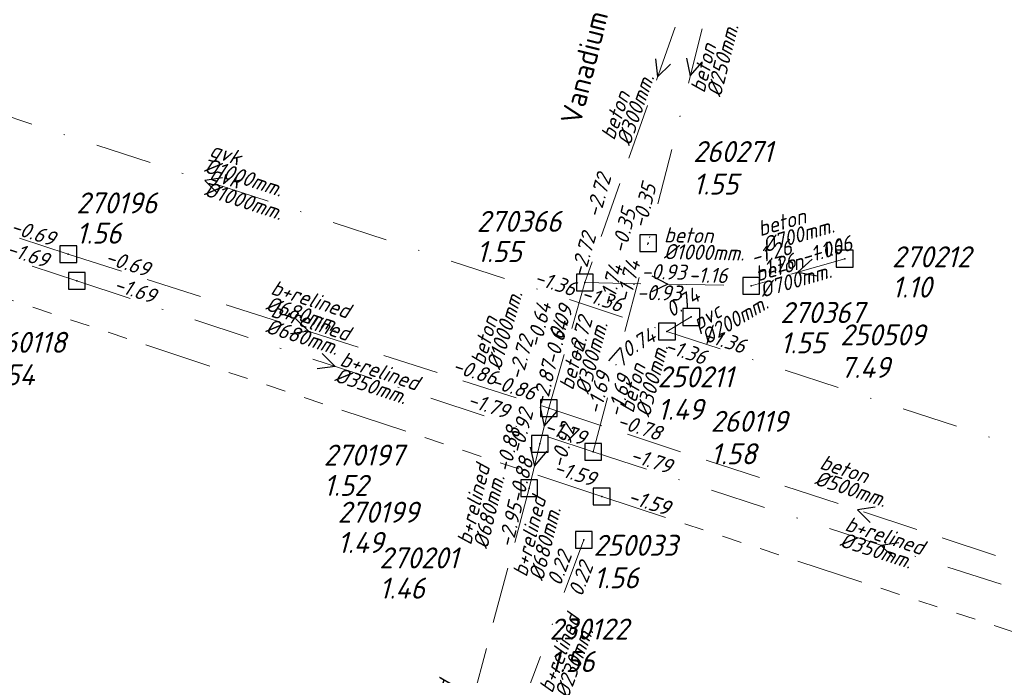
# Model space of a CAD drawing. Header units: metres. Extents: x 152202 to 157341, y 461610 to 468701.
# Tile 58 of 238: x 153283 to 153371, y 464404 to 464463. Entities that reach past the tile are written whole.
import ezdxf
from ezdxf.enums import TextEntityAlignment as Align

# ---------------------------------------------------------------- set-up
doc = ezdxf.new("R2010")
doc.units = ezdxf.units.M
doc.header["$PDMODE"] = 64
doc.header["$PDSIZE"] = 1.5
for name, pattern in [('RI-GWA', [18.45, 6, -1.8, 1.75, -1.8, 1.75, -1.8, 1.75, -1.8]), ('RI-HWA', [7.4, 5, -2.4]), ('RI-VWA', [11, 5, -3, 0, -3])]:
    doc.linetypes.add(name, pattern=pattern)
doc.layers.get('0').update_dxf_attribs({"linetype": 'CONTINUOUS'})
for name, color, linetype, lineweight in [('B-OI-RI-GWA-PUTDEKSELHOOGTE-T25', 10, 'CONTINUOUS', 25), ('B-OI-RI-GWA_BOB-T18', 10, 'CONTINUOUS', 18), ('B-OI-RI-GWA_PUTNUMMER-T18', 10, 'CONTINUOUS', 18), ('B-OI-RI-GWA_RIOOLPUT-S', 10, 'CONTINUOUS', 25), ('B-OI-RI-GWA_TRANSPORTLEIDING-G', 10, 'RI-GWA', 18), ('B-OI-RI-GWA_TRANSPORTLEIDING_BETON_2000-G', 10, 'RI-GWA', 18), ('B-OI-RI-HWA-BOB-T18', 150, 'CONTINUOUS', 18), ('B-OI-RI-HWA-MATERIAAL-T18', 150, 'CONTINUOUS', 18), ('B-OI-RI-HWA-PUTDEKSELHOOGTE-T25', 150, 'CONTINUOUS', 25), ('B-OI-RI-HWA-PUTNUMMER-T25', 150, 'CONTINUOUS', 25), ('B-OI-RI-HWA_DIAMETER-T18', 150, 'CONTINUOUS', 18), ('B-OI-RI-HWA_RIOOLPUT-S', 150, 'CONTINUOUS', 25), ('B-OI-RI-HWA_TRANSPORTLEIDING-G', 150, 'RI-HWA', 18), ('B-OI-RI-HWA_TRANSPORTLEIDING_BETON_1000-G', 150, 'RI-HWA', 18), ('B-OI-RI-HWA_TRANSPORTLEIDING_BETON_300-G', 150, 'RI-HWA', 18), ('B-OI-RI-HWA_TRANSPORTLEIDING_BETON_500-G', 150, 'RI-HWA', 18), ('B-OI-RI-HWA_TRANSPORTLEIDING_BETON_700-G', 150, 'RI-HWA', 18), ('B-OI-RI-STROOMRICHTING-S', 252, 'CONTINUOUS', 25), ('B-OI-RI-VWA-BOB-T18', 34, 'CONTINUOUS', 18), ('B-OI-RI-VWA-DIAMETER-T18', 34, 'CONTINUOUS', 18), ('B-OI-RI-VWA-MATERIAAL-T18', 34, 'CONTINUOUS', 18), ('B-OI-RI-VWA_PUTDEKSELHOOGTE-T25', 34, 'CONTINUOUS', 25), ('B-OI-RI-VWA_PUTNUMMER-T25', 34, 'CONTINUOUS', 25), ('B-OI-RI-VWA_RIOOLPUT-S', 34, 'CONTINUOUS', 25), ('B-OI-RI-VWA_TRANSPORTLEIDING-G', 34, 'RI-VWA', 18), ('B-OI-RI-VWA_TRANSPORTLEIDING_BETON_250-G', 34, 'RI-VWA', 18), ('B-OI-RI-VWA_TRANSPORTLEIDING_BETON_300-G', 34, 'RI-VWA', 18), ('B-OI-RI-VWA_TRANSPORTLEIDING_BETON_400-G', 34, 'RI-VWA', 18), ('B-OI-RI-VWA_TRANSPORTLEIDING_GVK_1000-G', 34, 'RI-VWA', 18), ('B-OI-RI-VWA_TRANSPORTLEIDING_PVC_200-G', 34, 'RI-VWA', 18), ('B-RO-OG-TOPOGRAFIE-T18', 2, 'CONTINUOUS', 18)]:
    doc.layers.add(name, color=color, linetype=linetype, lineweight=lineweight)
for name, color, linetype in [('gemengd', 10, 'CONTINUOUS'), ('gs dwa', 34, 'CONTINUOUS'), ('gs rwa', 150, 'CONTINUOUS')]:
    doc.layers.add(name, color=color, linetype=linetype)
doc.styles.add('NLCS-ISO-M200-T18', font='NLCS-ISO.ttf', dxfattribs={"height": 360})
doc.styles.add('NLCS-ISO-M750-T18_CURSIEF', font='NLCS-ISO.ttf', dxfattribs={"oblique": 15, "height": 1.35})
doc.styles.add('NLCS-ISO-M750-T25_CURSIEF', font='NLCS-ISO.ttf', dxfattribs={"oblique": 15, "height": 1.875})

# ---------------------------------------------------------------- blocks, each defined once
blk = doc.blocks.new('ACMAP_ANN_TEMPLATE_hwa-diam')
at = {"style": 'NLCS-ISO-M750-T18_CURSIEF', "oblique": 15}
blk.add_attdef('hwa-diam', (-3.7, -1.3), '', height=1.35, dxfattribs=at)
blk = doc.blocks.new('ACMAP_ANN_TEMPLATE_hwa-materiaal')
at = {"style": 'NLCS-ISO-M750-T18_CURSIEF', "oblique": 15}
blk.add_attdef('hwa-mat', (-3.7, 0.2), '', height=1.35, dxfattribs=at)
blk = doc.blocks.new('ACMAP_ANN_TEMPLATE_hwa-nap-l')
at = {"style": 'NLCS-ISO-M750-T18_CURSIEF', "oblique": 15}
blk.add_attdef('hwa-nap-l', (3.3, 0.2), '', height=1.35, dxfattribs=at)
blk = doc.blocks.new('ACMAP_ANN_TEMPLATE_hwa-nap-r')
at = {"style": 'NLCS-ISO-M750-T18_CURSIEF', "oblique": 15}
blk.add_attdef('hwa-nap-r', (-5.6, 0.2), '', height=1.35, dxfattribs=at)
blk = doc.blocks.new('ACMAP_ANN_TEMPLATE_vwa-diam')
at = {"style": 'NLCS-ISO-M750-T18_CURSIEF', "oblique": 15}
blk.add_attdef('vwa-diam', (0.3, -1.3), '', height=1.35, dxfattribs=at)
blk = doc.blocks.new('ACMAP_ANN_TEMPLATE_vwa-materiaal')
at = {"style": 'NLCS-ISO-M750-T18_CURSIEF', "oblique": 15}
blk.add_attdef('vwa-mat', (0.3, 0.2), '', height=1.35, dxfattribs=at)
blk = doc.blocks.new('ACMAP_ANN_TEMPLATE_vwa-nap-l')
at = {"style": 'NLCS-ISO-M750-T18_CURSIEF', "oblique": 15}
blk.add_attdef('vwa-nap-l', (3.3, 0.2), '', height=1.35, dxfattribs=at)
blk = doc.blocks.new('ACMAP_ANN_TEMPLATE_vwa-nap-r')
at = {"style": 'NLCS-ISO-M750-T18_CURSIEF', "oblique": 15}
blk.add_attdef('vwa-nap-r', (-5.6, 0.2), '', height=1.35, dxfattribs=at)
blk = doc.blocks.new('ACMAP_ANN_TEMPLATE_gwa-nap-l')
at = {"style": 'NLCS-ISO-M750-T18_CURSIEF', "oblique": 15}
blk.add_attdef('gwa-nap-l', (2.3, 0.2), '', height=1.35, dxfattribs=at)
blk = doc.blocks.new('ACMAP_ANN_TEMPLATE_hwa-puth')
at = {"color": 0, "linetype": 'ByBlock', "style": 'NLCS-ISO-M750-T25_CURSIEF', "oblique": 15}
blk.add_attdef('hwa-puth', (-9, -6.8), '', height=1.875, dxfattribs=at)
blk = doc.blocks.new('ACMAP_ANN_TEMPLATE_hwa-putnr')
at = {"color": 0, "linetype": 'ByBlock', "style": 'NLCS-ISO-M750-T25_CURSIEF', "oblique": 15}
blk.add_attdef('hwa-putnr', (-9, -4.1), '', height=1.875, dxfattribs=at)
blk = doc.blocks.new('ACMAP_ANN_TEMPLATE_gwa-puth')
at = {"style": 'NLCS-ISO-M750-T25_CURSIEF', "oblique": 15}
blk.add_attdef('gwa-puth', (3, -5), '', height=1.875, dxfattribs=at)
blk = doc.blocks.new('ACMAP_ANN_TEMPLATE_gwa-putnr')
at = {"style": 'NLCS-ISO-M750-T25_CURSIEF', "oblique": 15}
blk.add_attdef('gwa-putnr', (3, -2.1), '', height=1.875, dxfattribs=at)
blk = doc.blocks.new('ACMAP_ANN_TEMPLATE_vwa-puth')
at = {"style": 'NLCS-ISO-M750-T25_CURSIEF', "oblique": 15}
blk.add_attdef('vwa-puth', (-3, 5), '', height=1.875, dxfattribs=at)
blk = doc.blocks.new('ACMAP_ANN_TEMPLATE_vwa-putnr')
at = {"style": 'NLCS-ISO-M750-T25_CURSIEF', "oblique": 15}
blk.add_attdef('vaw-putnr', (-3, 7.9), '', height=1.875, dxfattribs=at)

msp = doc.modelspace()

# ---------------------------------------------------------------- linework, layer by layer
at = {"layer": 'B-OI-RI-GWA_RIOOLPUT-S', "transparency": 33554623}
msp.add_point((153335.3, 464420.27), dxfattribs=at)
at = {"layer": 'B-OI-RI-GWA_TRANSPORTLEIDING-G'}
for q in [(153102.7, 464497.64), (153438.47, 464386.37)]:
    msp.add_line((153335.3, 464420.27), q, dxfattribs=at)
at = {"layer": 'B-OI-RI-GWA_TRANSPORTLEIDING-G', "flags": 128}
for points in [[(153335.3, 464420.27), (153102.7, 464497.64)], [(153335.3, 464420.27), (153438.47, 464386.37)]]:
    msp.add_lwpolyline(points, dxfattribs=at)
at = {"layer": 'B-OI-RI-GWA_TRANSPORTLEIDING_BETON_2000-G'}
for points in [[(153335.3, 464420.27), (153102.7, 464497.64)], [(153335.3, 464420.27), (153438.47, 464386.37)]]:
    msp.add_lwpolyline(points, dxfattribs=at)
at = {"layer": 'B-OI-RI-HWA_RIOOLPUT-S'}
for p in [(153287.66, 464441.91), (153357, 464441.5), (153333.8, 464439.37), (153348.64, 464439.08), (153330.57, 464428.15), (153329.78, 464424.97), (153328.82, 464421.01)]:
    msp.add_point(p, dxfattribs=at)
at = {"layer": 'B-OI-RI-HWA_TRANSPORTLEIDING-G'}
for p, q in [((153346.78, 464476.11), (153333.8, 464439.37)), ((153241.1, 464457.11), (153287.66, 464441.91)), ((153287.66, 464441.91), (153330.57, 464428.15)), ((153357, 464441.5), (153348.64, 464439.08)), ((153330.57, 464428.15), (153333.8, 464439.37)), ((153333.8, 464439.37), (153348.64, 464439.08)), ((153330.57, 464428.15), (153329.78, 464424.97)), ((153330.57, 464428.15), (153385.71, 464410)), ((153329.78, 464424.97), (153328.82, 464421.01)), ((153328.82, 464421.01), (153317.26, 464377.74))]:
    msp.add_line(p, q, dxfattribs=at)
at = {"layer": 'B-OI-RI-HWA_TRANSPORTLEIDING-G', "flags": 128}
for points in [[(153346.78, 464476.11), (153333.8, 464439.37)], [(153241.1, 464457.11), (153287.66, 464441.91)], [(153287.66, 464441.91), (153330.57, 464428.15)], [(153357, 464441.5), (153348.64, 464439.08)], [(153330.57, 464428.15), (153333.8, 464439.37)], [(153333.8, 464439.37), (153348.64, 464439.08)], [(153330.57, 464428.15), (153329.78, 464424.97)], [(153330.57, 464428.15), (153385.71, 464410)], [(153329.78, 464424.97), (153328.82, 464421.01)], [(153328.82, 464421.01), (153317.26, 464377.74)]]:
    msp.add_lwpolyline(points, dxfattribs=at)
at = {"layer": 'B-OI-RI-HWA_TRANSPORTLEIDING_BETON_1000-G'}
msp.add_lwpolyline([(153330.57, 464428.15), (153333.8, 464439.37)], dxfattribs=at)
at = {"layer": 'B-OI-RI-HWA_TRANSPORTLEIDING_BETON_300-G'}
msp.add_lwpolyline([(153346.78, 464476.11), (153333.8, 464439.37)], dxfattribs=at)
at = {"layer": 'B-OI-RI-HWA_TRANSPORTLEIDING_BETON_500-G'}
msp.add_lwpolyline([(153330.57, 464428.15), (153385.71, 464410)], dxfattribs=at)
at = {"layer": 'B-OI-RI-HWA_TRANSPORTLEIDING_BETON_700-G'}
for points in [[(153241.1, 464457.11), (153287.66, 464441.91)], [(153287.66, 464441.91), (153330.57, 464428.15)], [(153357, 464441.5), (153348.64, 464439.08)], [(153333.8, 464439.37), (153348.64, 464439.08)], [(153330.57, 464428.15), (153329.78, 464424.97)], [(153329.78, 464424.97), (153328.82, 464421.01)], [(153328.82, 464421.01), (153317.26, 464377.74)]]:
    msp.add_lwpolyline(points, dxfattribs=at)
at = {"layer": 'B-OI-RI-STROOMRICHTING-S'}
for points in [[(153340.09, 464459.34), (153340.29, 464457.74), (153341.45, 464458.86)], [(153342.86, 464459.4), (153343.21, 464457.83), (153344.26, 464459.05)], [(153301.43, 464448.72), (153299.84, 464448.48), (153300.99, 464447.35)], [(153354.1, 464441.47), (153352.82, 464440.29), (153354.54, 464439.97)], [(153339.79, 464439.97), (153341.22, 464439.22), (153339.77, 464438.53)], [(153307.96, 464436.16), (153309.11, 464435.03), (153307.52, 464434.78)], [(153310.34, 464433.03), (153311.48, 464431.89), (153309.89, 464431.66)], [(153335.93, 464432.37), (153336.99, 464433.58), (153337.32, 464432)], [(153329.79, 464428.26), (153330.17, 464426.56), (153331.31, 464427.89)], [(153328.91, 464424.69), (153329.3, 464422.99), (153330.43, 464424.32)], [(153359.73, 464419.31), (153358.14, 464419.08), (153359.28, 464417.94)], [(153361.85, 464416.15), (153360.26, 464415.91), (153361.41, 464414.78)]]:
    msp.add_lwpolyline(points, dxfattribs=at)
at = {"layer": 'B-OI-RI-VWA_RIOOLPUT-S'}
for p in [(153339.44, 464442.89), (153288.43, 464439.52), (153343.3, 464436.3), (153341.13, 464435), (153334.54, 464424.26), (153333.7, 464416.4)]:
    msp.add_point(p, dxfattribs=at)
at = {"layer": 'B-OI-RI-VWA_TRANSPORTLEIDING-G'}
for p, q in [((153346.98, 464472.77), (153339.44, 464442.89)), ((153258.55, 464461.97), (153341.13, 464435)), ((153242.22, 464454.63), (153288.43, 464439.52)), ((153334.54, 464424.26), (153339.44, 464442.89)), ((153288.43, 464439.52), (153334.54, 464424.26)), ((153341.13, 464435), (153343.3, 464436.3)), ((153341.13, 464435), (153434.65, 464404.39)), ((153334.54, 464424.26), (153385.98, 464407.56)), ((153333.7, 464416.4), (153318.32, 464375.14))]:
    msp.add_line(p, q, dxfattribs=at)
at = {"layer": 'B-OI-RI-VWA_TRANSPORTLEIDING-G', "flags": 128}
for points in [[(153346.98, 464472.77), (153339.44, 464442.89)], [(153258.55, 464461.97), (153341.13, 464435)], [(153242.22, 464454.63), (153288.43, 464439.52)], [(153334.54, 464424.26), (153339.44, 464442.89)], [(153288.43, 464439.52), (153334.54, 464424.26)], [(153341.13, 464435), (153343.3, 464436.3)], [(153341.13, 464435), (153434.65, 464404.39)], [(153334.54, 464424.26), (153385.98, 464407.56)], [(153333.7, 464416.4), (153318.32, 464375.14)]]:
    msp.add_lwpolyline(points, dxfattribs=at)
at = {"layer": 'B-OI-RI-VWA_TRANSPORTLEIDING_BETON_250-G'}
for points in [[(153346.98, 464472.77), (153339.44, 464442.89)], [(153333.7, 464416.4), (153318.32, 464375.14)]]:
    msp.add_lwpolyline(points, dxfattribs=at)
at = {"layer": 'B-OI-RI-VWA_TRANSPORTLEIDING_BETON_300-G'}
msp.add_lwpolyline([(153334.54, 464424.26), (153339.44, 464442.89)], dxfattribs=at)
at = {"layer": 'B-OI-RI-VWA_TRANSPORTLEIDING_BETON_400-G'}
for points in [[(153242.22, 464454.63), (153288.43, 464439.52)], [(153288.43, 464439.52), (153334.54, 464424.26)], [(153334.54, 464424.26), (153385.98, 464407.56)]]:
    msp.add_lwpolyline(points, dxfattribs=at)
at = {"layer": 'B-OI-RI-VWA_TRANSPORTLEIDING_GVK_1000-G'}
for points in [[(153258.55, 464461.97), (153341.13, 464435)], [(153341.13, 464435), (153434.65, 464404.39)]]:
    msp.add_lwpolyline(points, dxfattribs=at)
at = {"layer": 'B-OI-RI-VWA_TRANSPORTLEIDING_PVC_200-G'}
msp.add_lwpolyline([(153341.13, 464435), (153343.3, 464436.3)], dxfattribs=at)
at = {"layer": 'gemengd'}
msp.add_point((153335.3, 464420.27), dxfattribs=at)
msp.add_point((153335.3, 464420.27), dxfattribs=at)
at = {"layer": 'gs dwa'}
for p in [(153339.44, 464442.89), (153339.44, 464442.89), (153288.43, 464439.52), (153288.43, 464439.52), (153343.3, 464436.3), (153343.3, 464436.3), (153341.13, 464435), (153341.13, 464435), (153334.54, 464424.26), (153334.54, 464424.26), (153333.7, 464416.4), (153333.7, 464416.4)]:
    msp.add_point(p, dxfattribs=at)
at = {"layer": 'gs rwa'}
for p in [(153287.66, 464441.91), (153287.66, 464441.91), (153357, 464441.5), (153357, 464441.5), (153333.8, 464439.37), (153333.8, 464439.37), (153348.64, 464439.08), (153348.64, 464439.08), (153330.57, 464428.15), (153330.57, 464428.15), (153329.78, 464424.97), (153329.78, 464424.97), (153328.82, 464421.01), (153328.82, 464421.01)]:
    msp.add_point(p, dxfattribs=at)

# ---------------------------------------------------------------- block references
at = {"layer": 'B-OI-RI-GWA-PUTDEKSELHOOGTE-T25', "transparency": 33554623}
ref = msp.add_blockref('ACMAP_ANN_TEMPLATE_gwa-puth', (153331.577, 464417.077), dxfattribs=at)
ref.add_attrib('gwa-puth', '1.56', (153334.577, 464412.077), dxfattribs={"layer": '0', "color": 0, "linetype": 'ByBlock', "height": 1.875, "style": 'NLCS-ISO-M750-T25_CURSIEF', "oblique": 15})
at = {"layer": 'B-OI-RI-GWA_BOB-T18'}
for p, rotation in [((153328.663, 464422.849), 341.8103098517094), ((153335.3, 464420.27), 341.6012689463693)]:
    msp.add_blockref('ACMAP_ANN_TEMPLATE_gwa-nap-l', p, dxfattribs=dict(at, rotation=rotation)).add_auto_attribs({'gwa-nap-l': '-1.59'})
at = {"layer": 'B-OI-RI-GWA_BOB-T18', "transparency": 33554623}
ref = msp.add_blockref('ACMAP_ANN_TEMPLATE_gwa-nap-l', (153335.3, 464420.27), dxfattribs=dict(at, rotation=341.6012689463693))
ref.add_attrib('gwa-nap-l', '-1.59', (153337.546, 464419.734), dxfattribs={"layer": '0', "color": 0, "linetype": 'ByBlock', "height": 1.35, "rotation": 341.60127, "style": 'NLCS-ISO-M750-T18_CURSIEF', "oblique": 15})
ref = msp.add_blockref('ACMAP_ANN_TEMPLATE_gwa-nap-l', (153335.3, 464420.27), dxfattribs=dict(at, rotation=341.8103098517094))
ref.add_attrib('gwa-nap-l', '-1.59', (153337.547, 464419.742), dxfattribs={"layer": '0', "color": 0, "linetype": 'ByBlock', "height": 1.35, "rotation": 341.81031, "style": 'NLCS-ISO-M750-T18_CURSIEF', "oblique": 15})
at = {"layer": 'B-OI-RI-GWA_PUTNUMMER-T18', "transparency": 33554623}
ref = msp.add_blockref('ACMAP_ANN_TEMPLATE_gwa-putnr', (153331.577, 464417.077), dxfattribs=at)
ref.add_attrib('gwa-putnr', '250033', (153334.577, 464414.977), dxfattribs={"layer": '0', "color": 0, "linetype": 'ByBlock', "height": 1.875, "style": 'NLCS-ISO-M750-T25_CURSIEF', "oblique": 15})
at = {"layer": 'B-OI-RI-HWA-BOB-T18'}
for name, p, rotation, values in [('ACMAP_ANN_TEMPLATE_hwa-nap-r', (153336.845, 464450.383), 73.94001269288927, {'hwa-nap-r': '-2.72'}), ('ACMAP_ANN_TEMPLATE_hwa-nap-r', (153287.66, 464441.91), 341.9201857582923, {'hwa-nap-r': '-0.69'}), ('ACMAP_ANN_TEMPLATE_hwa-nap-l', (153350.235, 464439.876), 16.14433878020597, {'hwa-nap-l': '-1.06'}), ('ACMAP_ANN_TEMPLATE_hwa-nap-l', (153287.66, 464441.91), 342.2204518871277, {'hwa-nap-l': '-0.69'}), ('ACMAP_ANN_TEMPLATE_hwa-nap-r', (153354.614, 464441.07), 16.14433878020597, {'hwa-nap-r': '-1.26'}), ('ACMAP_ANN_TEMPLATE_hwa-nap-r', (153348.64, 464439.08), 358.880481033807, {'hwa-nap-r': '-1.16'}), ('ACMAP_ANN_TEMPLATE_hwa-nap-l', (153335.128, 464437.694), 358.880481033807, {'hwa-nap-l': '-0.93'}), ('ACMAP_ANN_TEMPLATE_hwa-nap-l', (153332.71, 464429.083), 73.94001269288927, {'hwa-nap-l': '-2.72'}), ('ACMAP_ANN_TEMPLATE_hwa-nap-l', (153330.77, 464428.684), 76.0485762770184, {'hwa-nap-l': '-0.64'}), ('ACMAP_ANN_TEMPLATE_hwa-nap-r', (153327.144, 464429.507), 342.2204518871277, {'hwa-nap-r': '-0.86'}), ('ACMAP_ANN_TEMPLATE_hwa-nap-l', (153329.78, 464424.97), 76.37300514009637, {'hwa-nap-l': '-2.87'}), ('ACMAP_ANN_TEMPLATE_hwa-nap-l', (153331.292, 464419.475), 75.04221303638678, {'hwa-nap-l': '-0.92'}), ('ACMAP_ANN_TEMPLATE_hwa-nap-r', (153328.644, 464427.74), 76.0485762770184, {'hwa-nap-r': '-0.88'}), ('ACMAP_ANN_TEMPLATE_hwa-nap-r', (153328.82, 464421.01), 76.37300514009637, {'hwa-nap-r': '-2.95'})]:
    msp.add_blockref(name, p, dxfattribs=dict(at, rotation=rotation)).add_auto_attribs(values)
ref = msp.add_blockref('ACMAP_ANN_TEMPLATE_hwa-nap-r', (153287.66, 464441.91), dxfattribs=dict(at, rotation=341.9201857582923))
ref.add_attrib('hwa-nap-r', '-0.69', (153282.399, 464443.838), dxfattribs={"layer": '0', "color": 0, "linetype": 'ByBlock', "height": 1.35, "rotation": 341.92019, "style": 'NLCS-ISO-M750-T18_CURSIEF', "oblique": 15})
ref = msp.add_blockref('ACMAP_ANN_TEMPLATE_hwa-nap-r', (153335.488, 464445.121), dxfattribs=dict(at, rotation=73.94001269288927))
ref.add_attrib('hwa-nap-r', '-2.72', (153333.747, 464439.795), dxfattribs={"layer": '0', "color": 0, "linetype": 'ByBlock', "height": 1.35, "rotation": 73.94001, "style": 'NLCS-ISO-M750-T18_CURSIEF', "oblique": 15})
ref = msp.add_blockref('ACMAP_ANN_TEMPLATE_hwa-nap-l', (153351.114, 464440.164), dxfattribs=dict(at, rotation=16.14433878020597))
ref.add_attrib('hwa-nap-l', '-1.06', (153354.228, 464441.273), dxfattribs={"layer": '0', "color": 0, "linetype": 'ByBlock', "height": 1.35, "rotation": 16.14434, "style": 'NLCS-ISO-M750-T18_CURSIEF', "oblique": 15})
ref = msp.add_blockref('ACMAP_ANN_TEMPLATE_hwa-nap-r', (153354.272, 464442.286), dxfattribs=dict(at, rotation=16.14433878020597))
ref.add_attrib('hwa-nap-r', '-1.26', (153348.837, 464440.921), dxfattribs={"layer": '0', "color": 0, "linetype": 'ByBlock', "height": 1.35, "rotation": 16.14434, "style": 'NLCS-ISO-M750-T18_CURSIEF', "oblique": 15})
ref = msp.add_blockref('ACMAP_ANN_TEMPLATE_hwa-nap-l', (153287.66, 464441.91), dxfattribs=dict(at, rotation=342.2204518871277))
ref.add_attrib('hwa-nap-l', '-0.69', (153290.863, 464441.093), dxfattribs={"layer": '0', "color": 0, "linetype": 'ByBlock', "height": 1.35, "rotation": 342.22045, "style": 'NLCS-ISO-M750-T18_CURSIEF', "oblique": 15})
ref = msp.add_blockref('ACMAP_ANN_TEMPLATE_hwa-nap-l', (153335.536, 464439.563), dxfattribs=dict(at, rotation=358.880481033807))
ref.add_attrib('hwa-nap-l', '-0.93', (153338.84, 464439.698), dxfattribs={"layer": '0', "color": 0, "linetype": 'ByBlock', "height": 1.35, "rotation": 358.88048, "style": 'NLCS-ISO-M750-T18_CURSIEF', "oblique": 15})
ref = msp.add_blockref('ACMAP_ANN_TEMPLATE_hwa-nap-r', (153348.64, 464439.08), dxfattribs=dict(at, rotation=358.880481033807))
ref.add_attrib('hwa-nap-r', '-1.16', (153343.045, 464439.389), dxfattribs={"layer": '0', "color": 0, "linetype": 'ByBlock', "height": 1.35, "rotation": 358.88048, "style": 'NLCS-ISO-M750-T18_CURSIEF', "oblique": 15})
ref = msp.add_blockref('ACMAP_ANN_TEMPLATE_hwa-nap-l', (153329.247, 464430.232), dxfattribs=dict(at, rotation=76.0485762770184))
ref.add_attrib('hwa-nap-l', '-0.64', (153329.849, 464433.483), dxfattribs={"layer": '0', "color": 0, "linetype": 'ByBlock', "height": 1.35, "rotation": 76.04858, "style": 'NLCS-ISO-M750-T18_CURSIEF', "oblique": 15})
ref = msp.add_blockref('ACMAP_ANN_TEMPLATE_hwa-nap-r', (153333.8, 464439.37), dxfattribs=dict(at, rotation=70.54202098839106))
ref.add_attrib('hwa-nap-r', '0.09', (153331.746, 464434.156), dxfattribs={"layer": '0', "color": 0, "linetype": 'ByBlock', "height": 1.35, "rotation": 70.54202, "style": 'NLCS-ISO-M750-T18_CURSIEF', "oblique": 15})
ref = msp.add_blockref('ACMAP_ANN_TEMPLATE_hwa-nap-l', (153327.443, 464427.349), dxfattribs=dict(at, rotation=73.94001269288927))
ref.add_attrib('hwa-nap-l', '-2.72', (153328.164, 464430.576), dxfattribs={"layer": '0', "color": 0, "linetype": 'ByBlock', "height": 1.35, "rotation": 73.94001, "style": 'NLCS-ISO-M750-T18_CURSIEF', "oblique": 15})
ref = msp.add_blockref('ACMAP_ANN_TEMPLATE_hwa-nap-l', (153329.78, 464424.97), dxfattribs=dict(at, rotation=76.37300514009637))
ref.add_attrib('hwa-nap-l', '-2.87', (153330.363, 464428.224), dxfattribs={"layer": '0', "color": 0, "linetype": 'ByBlock', "height": 1.35, "rotation": 76.37301, "style": 'NLCS-ISO-M750-T18_CURSIEF', "oblique": 15})
ref = msp.add_blockref('ACMAP_ANN_TEMPLATE_hwa-nap-r', (153330.57, 464428.15), dxfattribs=dict(at, rotation=342.2204518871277))
ref.add_attrib('hwa-nap-r', '-0.86', (153325.299, 464430.05), dxfattribs={"layer": '0', "color": 0, "linetype": 'ByBlock', "height": 1.35, "rotation": 342.22045, "style": 'NLCS-ISO-M750-T18_CURSIEF', "oblique": 15})
ref = msp.add_blockref('ACMAP_ANN_TEMPLATE_hwa-nap-l', (153327.537, 464420.77), dxfattribs=dict(at, rotation=75.04221303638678))
ref.add_attrib('hwa-nap-l', '-0.92', (153328.196, 464424.01), dxfattribs={"layer": '0', "color": 0, "linetype": 'ByBlock', "height": 1.35, "rotation": 75.04221, "style": 'NLCS-ISO-M750-T18_CURSIEF', "oblique": 15})
ref = msp.add_blockref('ACMAP_ANN_TEMPLATE_hwa-nap-l', (153333.373, 464427.332), dxfattribs=dict(at, rotation=341.7804126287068))
ref.add_attrib('hwa-nap-l', '-0.78', (153336.57, 464426.49), dxfattribs={"layer": '0', "color": 0, "linetype": 'ByBlock', "height": 1.35, "rotation": 341.78041, "style": 'NLCS-ISO-M750-T18_CURSIEF', "oblique": 15})
ref = msp.add_blockref('ACMAP_ANN_TEMPLATE_hwa-nap-r', (153329.78, 464424.97), dxfattribs=dict(at, rotation=76.0485762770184))
ref.add_attrib('hwa-nap-r', '-0.88', (153328.236, 464419.583), dxfattribs={"layer": '0', "color": 0, "linetype": 'ByBlock', "height": 1.35, "rotation": 76.04858, "style": 'NLCS-ISO-M750-T18_CURSIEF', "oblique": 15})
ref = msp.add_blockref('ACMAP_ANN_TEMPLATE_hwa-nap-r', (153328.82, 464421.01), dxfattribs=dict(at, rotation=76.37300514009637))
ref.add_attrib('hwa-nap-r', '-2.95', (153327.306, 464415.615), dxfattribs={"layer": '0', "color": 0, "linetype": 'ByBlock', "height": 1.35, "rotation": 76.37301, "style": 'NLCS-ISO-M750-T18_CURSIEF', "oblique": 15})
at = {"layer": 'B-OI-RI-HWA-MATERIAAL-T18'}
ref = msp.add_blockref('ACMAP_ANN_TEMPLATE_hwa-materiaal', (153337.834, 464455.423), dxfattribs=dict(at, rotation=70.54202098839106))
ref.add_attrib('hwa-mat', 'beton', (153336.413, 464452.001), dxfattribs={"layer": '0', "color": 0, "linetype": 'ByBlock', "height": 1.35, "rotation": 70.54202, "style": 'NLCS-ISO-M750-T18_CURSIEF', "oblique": 15})
for p, rotation, values in [((153353.059, 464444.327), 16.14433878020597, {'hwa-mat': 'beton'}), ((153344.55, 464442.697), 358.880481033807, {'hwa-mat': 'beton'}), ((153309.115, 464437.041), 342.2204518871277, {'hwa-mat': 'b+relined'}), ((153358.14, 464421.438), 341.7804126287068, {'hwa-mat': 'beton'}), ((153321.33, 464400.154), 75.04221303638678, {'hwa-mat': 'b+relined'})]:
    msp.add_blockref('ACMAP_ANN_TEMPLATE_hwa-materiaal', p, dxfattribs=dict(at, rotation=rotation)).add_auto_attribs(values)
ref = msp.add_blockref('ACMAP_ANN_TEMPLATE_hwa-materiaal', (153352.82, 464440.29), dxfattribs=dict(at, rotation=16.14433878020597))
ref.add_attrib('hwa-mat', 'beton', (153349.21, 464439.453), dxfattribs={"layer": '0', "color": 0, "linetype": 'ByBlock', "height": 1.35, "rotation": 16.14434, "style": 'NLCS-ISO-M750-T18_CURSIEF', "oblique": 15})
ref = msp.add_blockref('ACMAP_ANN_TEMPLATE_hwa-materiaal', (153309.115, 464435.03), dxfattribs=dict(at, rotation=342.2204518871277))
ref.add_attrib('hwa-mat', 'b+relined', (153305.653, 464436.35), dxfattribs={"layer": '0', "color": 0, "linetype": 'ByBlock', "height": 1.35, "rotation": 342.22045, "style": 'NLCS-ISO-M750-T18_CURSIEF', "oblique": 15})
ref = msp.add_blockref('ACMAP_ANN_TEMPLATE_hwa-materiaal', (153326.038, 464435.402), dxfattribs=dict(at, rotation=73.94001269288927))
ref.add_attrib('hwa-mat', 'beton', (153324.822, 464431.901), dxfattribs={"layer": '0', "color": 0, "linetype": 'ByBlock', "height": 1.35, "rotation": 73.94001, "style": 'NLCS-ISO-M750-T18_CURSIEF', "oblique": 15})
ref = msp.add_blockref('ACMAP_ANN_TEMPLATE_hwa-materiaal', (153324.693, 464419.423), dxfattribs=dict(at, rotation=76.37300514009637))
ref.add_attrib('hwa-mat', 'b+relined', (153323.627, 464415.874), dxfattribs={"layer": '0', "color": 0, "linetype": 'ByBlock', "height": 1.35, "rotation": 76.37301, "style": 'NLCS-ISO-M750-T18_CURSIEF', "oblique": 15})
ref = msp.add_blockref('ACMAP_ANN_TEMPLATE_hwa-materiaal', (153329.688, 464416.566), dxfattribs=dict(at, rotation=76.0485762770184))
ref.add_attrib('hwa-mat', 'b+relined', (153328.602, 464413.023), dxfattribs={"layer": '0', "color": 0, "linetype": 'ByBlock', "height": 1.35, "rotation": 76.04858, "style": 'NLCS-ISO-M750-T18_CURSIEF', "oblique": 15})
at = {"layer": 'B-OI-RI-HWA-PUTDEKSELHOOGTE-T25'}
for p, values in [((153297.378, 464449.641), {'hwa-puth': '1.56'}), ((153333.14, 464447.999), {'hwa-puth': '1.55'}), ((153370.219, 464444.831), {'hwa-puth': '1.10'}), ((153360.251, 464439.853), {'hwa-puth': '1.55'}), ((153319.472, 464427.131), {'hwa-puth': '1.52'}), ((153320.722, 464422.034), {'hwa-puth': '1.49'}), ((153324.441, 464417.954), {'hwa-puth': '1.46'})]:
    msp.add_blockref('ACMAP_ANN_TEMPLATE_hwa-puth', p, dxfattribs=at).add_auto_attribs(values)
at = {"layer": 'B-OI-RI-HWA-PUTNUMMER-T25'}
for p, values in [((153297.378, 464449.641), {'hwa-putnr': '270196'}), ((153333.14, 464447.999), {'hwa-putnr': '270366'}), ((153370.219, 464444.831), {'hwa-putnr': '270212'}), ((153360.251, 464439.853), {'hwa-putnr': '270367'}), ((153319.472, 464427.131), {'hwa-putnr': '270197'}), ((153320.722, 464422.034), {'hwa-putnr': '270199'}), ((153324.441, 464417.954), {'hwa-putnr': '270201'})]:
    msp.add_blockref('ACMAP_ANN_TEMPLATE_hwa-putnr', p, dxfattribs=at).add_auto_attribs(values)
at = {"layer": 'B-OI-RI-HWA_DIAMETER-T18'}
ref = msp.add_blockref('ACMAP_ANN_TEMPLATE_hwa-diam', (153337.834, 464455.423), dxfattribs=dict(at, rotation=70.54202098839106))
ref.add_attrib('hwa-diam', '%%c300mm.', (153337.827, 464451.501), dxfattribs={"layer": '0', "color": 0, "linetype": 'ByBlock', "height": 1.35, "rotation": 70.54202, "style": 'NLCS-ISO-M750-T18_CURSIEF', "oblique": 15})
for p, rotation, values in [((153353.059, 464444.327), 16.14433878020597, {'hwa-diam': '%%c700mm.'}), ((153344.55, 464442.697), 358.880481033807, {'hwa-diam': '%%c1000mm.'}), ((153309.115, 464437.041), 342.2204518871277, {'hwa-diam': '%%c680mm.'}), ((153358.14, 464421.438), 341.7804126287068, {'hwa-diam': '%%c500mm.'})]:
    msp.add_blockref('ACMAP_ANN_TEMPLATE_hwa-diam', p, dxfattribs=dict(at, rotation=rotation)).add_auto_attribs(values)
ref = msp.add_blockref('ACMAP_ANN_TEMPLATE_hwa-diam', (153352.82, 464440.29), dxfattribs=dict(at, rotation=16.14433878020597))
ref.add_attrib('hwa-diam', '%%c700mm.', (153349.627, 464438.012), dxfattribs={"layer": '0', "color": 0, "linetype": 'ByBlock', "height": 1.35, "rotation": 16.14434, "style": 'NLCS-ISO-M750-T18_CURSIEF', "oblique": 15})
ref = msp.add_blockref('ACMAP_ANN_TEMPLATE_hwa-diam', (153326.038, 464435.402), dxfattribs=dict(at, rotation=73.94001269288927))
ref.add_attrib('hwa-diam', '%%c1000mm.', (153326.264, 464431.486), dxfattribs={"layer": '0', "color": 0, "linetype": 'ByBlock', "height": 1.35, "rotation": 73.94001, "style": 'NLCS-ISO-M750-T18_CURSIEF', "oblique": 15})
ref = msp.add_blockref('ACMAP_ANN_TEMPLATE_hwa-diam', (153309.115, 464435.03), dxfattribs=dict(at, rotation=342.2204518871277))
ref.add_attrib('hwa-diam', '%%c680mm.', (153305.195, 464434.922), dxfattribs={"layer": '0', "color": 0, "linetype": 'ByBlock', "height": 1.35, "rotation": 342.22045, "style": 'NLCS-ISO-M750-T18_CURSIEF', "oblique": 15})
ref = msp.add_blockref('ACMAP_ANN_TEMPLATE_hwa-diam', (153324.693, 464419.423), dxfattribs=dict(at, rotation=76.37300514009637))
ref.add_attrib('hwa-diam', '%%c680mm.', (153325.085, 464415.521), dxfattribs={"layer": '0', "color": 0, "linetype": 'ByBlock', "height": 1.35, "rotation": 76.37301, "style": 'NLCS-ISO-M750-T18_CURSIEF', "oblique": 15})
ref = msp.add_blockref('ACMAP_ANN_TEMPLATE_hwa-diam', (153329.688, 464416.566), dxfattribs=dict(at, rotation=76.0485762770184))
ref.add_attrib('hwa-diam', '%%c680mm.', (153330.058, 464412.662), dxfattribs={"layer": '0', "color": 0, "linetype": 'ByBlock', "height": 1.35, "rotation": 76.04858, "style": 'NLCS-ISO-M750-T18_CURSIEF', "oblique": 15})
at = {"layer": 'B-OI-RI-VWA-BOB-T18'}
for name, p, rotation, values in [('ACMAP_ANN_TEMPLATE_vwa-nap-r', (153340.791, 464449.501), 75.83749498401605, {'vwa-nap-r': '-0.35'}), ('ACMAP_ANN_TEMPLATE_vwa-nap-r', (153287.316, 464439.921), 341.893005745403, {'vwa-nap-r': '-1.69'}), ('ACMAP_ANN_TEMPLATE_vwa-nap-r', (153339.44, 464442.89), 75.26400655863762, {'vwa-nap-r': '-1.74'}), ('ACMAP_ANN_TEMPLATE_vwa-nap-l', (153288.43, 464439.52), 341.6881554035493, {'vwa-nap-l': '-1.69'}), ('ACMAP_ANN_TEMPLATE_vwa-nap-r', (153338.625, 464435.935), 341.9133558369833, {'vwa-nap-r': '-1.36'}), ('ACMAP_ANN_TEMPLATE_vwa-nap-r', (153342.488, 464435.337), 30.92491194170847, {'vwa-nap-r': '0.74'}), ('ACMAP_ANN_TEMPLATE_vwa-nap-l', (153341.13, 464435), 341.8762280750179, {'vwa-nap-l': '-1.36'}), ('ACMAP_ANN_TEMPLATE_vwa-nap-l', (153334.54, 464424.26), 75.26400655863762, {'vwa-nap-l': '-1.69'}), ('ACMAP_ANN_TEMPLATE_vwa-nap-r', (153328.457, 464426.423), 341.6881554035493, {'vwa-nap-r': '-1.79'}), ('ACMAP_ANN_TEMPLATE_vwa-nap-l', (153334.54, 464424.26), 342.0139739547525, {'vwa-nap-l': '-1.79'}), ('ACMAP_ANN_TEMPLATE_vwa-nap-l', (153332.566, 464408.095), 69.55665166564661, {'vwa-nap-l': '0.22'})]:
    msp.add_blockref(name, p, dxfattribs=dict(at, rotation=rotation)).add_auto_attribs(values)
ref = msp.add_blockref('ACMAP_ANN_TEMPLATE_vwa-nap-r', (153338.974, 464447.274), dxfattribs=dict(at, rotation=75.83749498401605))
ref.add_attrib('vwa-nap-r', '-0.35', (153337.41, 464441.893), dxfattribs={"layer": '0', "color": 0, "linetype": 'ByBlock', "height": 1.35, "rotation": 75.83749, "style": 'NLCS-ISO-M750-T18_CURSIEF', "oblique": 15})
ref = msp.add_blockref('ACMAP_ANN_TEMPLATE_vwa-nap-r', (153337.897, 464442.505), dxfattribs=dict(at, rotation=75.26400655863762))
ref.add_attrib('vwa-nap-r', '-1.74', (153336.279, 464437.14), dxfattribs={"layer": '0', "color": 0, "linetype": 'ByBlock', "height": 1.35, "rotation": 75.26401, "style": 'NLCS-ISO-M750-T18_CURSIEF', "oblique": 15})
ref = msp.add_blockref('ACMAP_ANN_TEMPLATE_vwa-nap-r', (153334.422, 464437.352), dxfattribs=dict(at, rotation=341.9133558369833))
ref.add_attrib('vwa-nap-r', '-1.36', (153329.161, 464439.281), dxfattribs={"layer": '0', "color": 0, "linetype": 'ByBlock', "height": 1.35, "rotation": 341.91336, "style": 'NLCS-ISO-M750-T18_CURSIEF', "oblique": 15})
ref = msp.add_blockref('ACMAP_ANN_TEMPLATE_vwa-nap-l', (153288.43, 464439.52), dxfattribs=dict(at, rotation=341.6881554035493))
ref.add_attrib('vwa-nap-l', '-1.69', (153291.626, 464438.673), dxfattribs={"layer": '0', "color": 0, "linetype": 'ByBlock', "height": 1.35, "rotation": 341.68816, "style": 'NLCS-ISO-M750-T18_CURSIEF', "oblique": 15})
ref = msp.add_blockref('ACMAP_ANN_TEMPLATE_vwa-nap-l', (153338.793, 464434.356), dxfattribs=dict(at, rotation=30.92491194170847))
ref.add_attrib('vwa-nap-l', '0.74', (153341.521, 464436.224), dxfattribs={"layer": '0', "color": 0, "linetype": 'ByBlock', "height": 1.35, "rotation": 30.92491, "style": 'NLCS-ISO-M750-T18_CURSIEF', "oblique": 15})
ref = msp.add_blockref('ACMAP_ANN_TEMPLATE_vwa-nap-l', (153337.637, 464434.009), dxfattribs=dict(at, rotation=341.8762280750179))
ref.add_attrib('vwa-nap-l', '-1.36', (153340.836, 464433.173), dxfattribs={"layer": '0', "color": 0, "linetype": 'ByBlock', "height": 1.35, "rotation": 341.87623, "style": 'NLCS-ISO-M750-T18_CURSIEF', "oblique": 15})
ref = msp.add_blockref('ACMAP_ANN_TEMPLATE_vwa-nap-l', (153336.394, 464424.002), dxfattribs=dict(at, rotation=75.26400655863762))
ref.add_attrib('vwa-nap-l', '-1.69', (153337.04, 464427.244), dxfattribs={"layer": '0', "color": 0, "linetype": 'ByBlock', "height": 1.35, "rotation": 75.26401, "style": 'NLCS-ISO-M750-T18_CURSIEF', "oblique": 15})
ref = msp.add_blockref('ACMAP_ANN_TEMPLATE_vwa-nap-r', (153335.325, 464424.042), dxfattribs=dict(at, rotation=341.6881554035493))
ref.add_attrib('vwa-nap-r', '-1.79', (153330.071, 464425.992), dxfattribs={"layer": '0', "color": 0, "linetype": 'ByBlock', "height": 1.35, "rotation": 341.68816, "style": 'NLCS-ISO-M750-T18_CURSIEF', "oblique": 15})
ref = msp.add_blockref('ACMAP_ANN_TEMPLATE_vwa-nap-l', (153334.54, 464424.26), dxfattribs=dict(at, rotation=342.0139739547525))
ref.add_attrib('vwa-nap-l', '-1.79', (153337.74, 464423.431), dxfattribs={"layer": '0', "color": 0, "linetype": 'ByBlock', "height": 1.35, "rotation": 342.01397, "style": 'NLCS-ISO-M750-T18_CURSIEF', "oblique": 15})
ref = msp.add_blockref('ACMAP_ANN_TEMPLATE_vwa-nap-l', (153330.658, 464409.06), dxfattribs=dict(at, rotation=69.55665166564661))
ref.add_attrib('vwa-nap-l', '0.22', (153331.623, 464412.222), dxfattribs={"layer": '0', "color": 0, "linetype": 'ByBlock', "height": 1.35, "rotation": 69.55665, "style": 'NLCS-ISO-M750-T18_CURSIEF', "oblique": 15})
at = {"layer": 'B-OI-RI-VWA-DIAMETER-T18'}
for p, rotation, values in [((153344.596, 464455.891), 75.83749498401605, {'vwa-diam': '%%c250mm.'}), ((153299.84, 464450.577), 341.9133558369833, {'vwa-diam': '%%c1000mm.'}), ((153338.242, 464427.32), 75.26400655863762, {'vwa-diam': '%%c300mm.'}), ((153311.485, 464431.89), 341.6881554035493, {'vwa-diam': '%%c350mm.'}), ((153356.587, 464417.172), 342.0139739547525, {'vwa-diam': '%%c350mm.'}), ((153330.968, 464402.294), 69.55665166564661, {'vwa-diam': '%%c230mm.'})]:
    msp.add_blockref('ACMAP_ANN_TEMPLATE_vwa-diam', p, dxfattribs=dict(at, rotation=rotation)).add_auto_attribs(values)
ref = msp.add_blockref('ACMAP_ANN_TEMPLATE_vwa-diam', (153299.84, 464448.485), dxfattribs=dict(at, rotation=341.9133558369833))
ref.add_attrib('vwa-diam', '%%c1000mm.', (153299.722, 464447.156), dxfattribs={"layer": '0', "color": 0, "linetype": 'ByBlock', "height": 1.35, "rotation": 341.91336, "style": 'NLCS-ISO-M750-T18_CURSIEF', "oblique": 15})
ref = msp.add_blockref('ACMAP_ANN_TEMPLATE_vwa-diam', (153343.767, 464434.745), dxfattribs=dict(at, rotation=30.92491194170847))
ref.add_attrib('vwa-diam', '%%c200mm.', (153344.693, 464433.784), dxfattribs={"layer": '0', "color": 0, "linetype": 'ByBlock', "height": 1.35, "rotation": 30.92491, "style": 'NLCS-ISO-M750-T18_CURSIEF', "oblique": 15})
ref = msp.add_blockref('ACMAP_ANN_TEMPLATE_vwa-diam', (153332.85, 464429.353), dxfattribs=dict(at, rotation=75.26400655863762))
ref.add_attrib('vwa-diam', '%%c300mm.', (153334.184, 464429.313), dxfattribs={"layer": '0', "color": 0, "linetype": 'ByBlock', "height": 1.35, "rotation": 75.26401, "style": 'NLCS-ISO-M750-T18_CURSIEF', "oblique": 15})
ref = msp.add_blockref('ACMAP_ANN_TEMPLATE_vwa-diam', (153311.485, 464431.89), dxfattribs=dict(at, rotation=341.6881554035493))
ref.add_attrib('vwa-diam', '%%c350mm.', (153311.361, 464430.562), dxfattribs={"layer": '0', "color": 0, "linetype": 'ByBlock', "height": 1.35, "rotation": 341.68816, "style": 'NLCS-ISO-M750-T18_CURSIEF', "oblique": 15})
at = {"layer": 'B-OI-RI-VWA-MATERIAAL-T18'}
for p, rotation, values in [((153344.596, 464455.891), 75.83749498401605, {'vwa-mat': 'beton'}), ((153299.84, 464450.577), 341.9133558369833, {'vwa-mat': 'gvk'}), ((153311.485, 464431.89), 341.6881554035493, {'vwa-mat': 'b+relined'}), ((153338.242, 464427.32), 75.26400655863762, {'vwa-mat': 'beton'}), ((153356.587, 464417.172), 342.0139739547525, {'vwa-mat': 'b+relined'}), ((153330.968, 464402.294), 69.55665166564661, {'vwa-mat': 'b+relined'})]:
    msp.add_blockref('ACMAP_ANN_TEMPLATE_vwa-materiaal', p, dxfattribs=dict(at, rotation=rotation)).add_auto_attribs(values)
ref = msp.add_blockref('ACMAP_ANN_TEMPLATE_vwa-materiaal', (153299.84, 464448.485), dxfattribs=dict(at, rotation=341.9133558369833))
ref.add_attrib('vwa-mat', 'gvk', (153300.187, 464448.582), dxfattribs={"layer": '0', "color": 0, "linetype": 'ByBlock', "height": 1.35, "rotation": 341.91336, "style": 'NLCS-ISO-M750-T18_CURSIEF', "oblique": 15})
ref = msp.add_blockref('ACMAP_ANN_TEMPLATE_vwa-materiaal', (153343.767, 464434.745), dxfattribs=dict(at, rotation=30.92491194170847))
ref.add_attrib('vwa-mat', 'pvc', (153343.922, 464435.071), dxfattribs={"layer": '0', "color": 0, "linetype": 'ByBlock', "height": 1.35, "rotation": 30.92491, "style": 'NLCS-ISO-M750-T18_CURSIEF', "oblique": 15})
ref = msp.add_blockref('ACMAP_ANN_TEMPLATE_vwa-materiaal', (153332.85, 464429.353), dxfattribs=dict(at, rotation=75.26400655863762))
ref.add_attrib('vwa-mat', 'beton', (153332.733, 464429.694), dxfattribs={"layer": '0', "color": 0, "linetype": 'ByBlock', "height": 1.35, "rotation": 75.26401, "style": 'NLCS-ISO-M750-T18_CURSIEF', "oblique": 15})
ref = msp.add_blockref('ACMAP_ANN_TEMPLATE_vwa-materiaal', (153311.485, 464431.89), dxfattribs=dict(at, rotation=341.6881554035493))
ref.add_attrib('vwa-mat', 'b+relined', (153311.833, 464431.986), dxfattribs={"layer": '0', "color": 0, "linetype": 'ByBlock', "height": 1.35, "rotation": 341.68816, "style": 'NLCS-ISO-M750-T18_CURSIEF', "oblique": 15})
at = {"layer": 'B-OI-RI-VWA_PUTDEKSELHOOGTE-T25'}
ref = msp.add_blockref('ACMAP_ANN_TEMPLATE_vwa-puth', (153346.464, 464442.226), dxfattribs=at)
ref.add_attrib('vwa-puth', '1.55', (153343.464, 464447.226), dxfattribs={"layer": '0', "color": 0, "linetype": 'ByBlock', "height": 1.875, "style": 'NLCS-ISO-M750-T25_CURSIEF', "oblique": 15})
ref = msp.add_blockref('ACMAP_ANN_TEMPLATE_vwa-puth', (153283.571, 464425.198), dxfattribs=at)
ref.add_attrib('vwa-puth', '1.54', (153280.571, 464430.198), dxfattribs={"layer": '0', "color": 0, "linetype": 'ByBlock', "height": 1.875, "style": 'NLCS-ISO-M750-T25_CURSIEF', "oblique": 15})
ref = msp.add_blockref('ACMAP_ANN_TEMPLATE_vwa-puth', (153359.597, 464425.863), dxfattribs=at)
ref.add_attrib('vwa-puth', '7.49', (153356.597, 464430.863), dxfattribs={"layer": '0', "color": 0, "linetype": 'ByBlock', "height": 1.875, "style": 'NLCS-ISO-M750-T25_CURSIEF', "oblique": 15})
ref = msp.add_blockref('ACMAP_ANN_TEMPLATE_vwa-puth', (153343.29, 464422.116), dxfattribs=at)
ref.add_attrib('vwa-puth', '1.49', (153340.29, 464427.116), dxfattribs={"layer": '0', "color": 0, "linetype": 'ByBlock', "height": 1.875, "style": 'NLCS-ISO-M750-T25_CURSIEF', "oblique": 15})
ref = msp.add_blockref('ACMAP_ANN_TEMPLATE_vwa-puth', (153348.037, 464418.148), dxfattribs=at)
ref.add_attrib('vwa-puth', '1.58', (153345.037, 464423.148), dxfattribs={"layer": '0', "color": 0, "linetype": 'ByBlock', "height": 1.875, "style": 'NLCS-ISO-M750-T25_CURSIEF', "oblique": 15})
ref = msp.add_blockref('ACMAP_ANN_TEMPLATE_vwa-puth', (153333.638, 464399.603), dxfattribs=at)
ref.add_attrib('vwa-puth', '1.56', (153330.638, 464404.603), dxfattribs={"layer": '0', "color": 0, "linetype": 'ByBlock', "height": 1.875, "style": 'NLCS-ISO-M750-T25_CURSIEF', "oblique": 15})
at = {"layer": 'B-OI-RI-VWA_PUTNUMMER-T25'}
ref = msp.add_blockref('ACMAP_ANN_TEMPLATE_vwa-putnr', (153346.464, 464442.226), dxfattribs=at)
ref.add_attrib('vaw-putnr', '260271', (153343.464, 464450.126), dxfattribs={"layer": '0', "color": 0, "linetype": 'ByBlock', "height": 1.875, "style": 'NLCS-ISO-M750-T25_CURSIEF', "oblique": 15})
ref = msp.add_blockref('ACMAP_ANN_TEMPLATE_vwa-putnr', (153359.597, 464425.863), dxfattribs=at)
ref.add_attrib('vaw-putnr', '250509', (153356.597, 464433.763), dxfattribs={"layer": '0', "color": 0, "linetype": 'ByBlock', "height": 1.875, "style": 'NLCS-ISO-M750-T25_CURSIEF', "oblique": 15})
ref = msp.add_blockref('ACMAP_ANN_TEMPLATE_vwa-putnr', (153283.571, 464425.198), dxfattribs=at)
ref.add_attrib('vaw-putnr', '260118', (153280.571, 464433.098), dxfattribs={"layer": '0', "color": 0, "linetype": 'ByBlock', "height": 1.875, "style": 'NLCS-ISO-M750-T25_CURSIEF', "oblique": 15})
ref = msp.add_blockref('ACMAP_ANN_TEMPLATE_vwa-putnr', (153343.29, 464422.116), dxfattribs=at)
ref.add_attrib('vaw-putnr', '250211', (153340.29, 464430.016), dxfattribs={"layer": '0', "color": 0, "linetype": 'ByBlock', "height": 1.875, "style": 'NLCS-ISO-M750-T25_CURSIEF', "oblique": 15})
ref = msp.add_blockref('ACMAP_ANN_TEMPLATE_vwa-putnr', (153348.037, 464418.148), dxfattribs=at)
ref.add_attrib('vaw-putnr', '260119', (153345.037, 464426.048), dxfattribs={"layer": '0', "color": 0, "linetype": 'ByBlock', "height": 1.875, "style": 'NLCS-ISO-M750-T25_CURSIEF', "oblique": 15})
ref = msp.add_blockref('ACMAP_ANN_TEMPLATE_vwa-putnr', (153333.638, 464399.603), dxfattribs=at)
ref.add_attrib('vaw-putnr', '230122', (153330.638, 464407.503), dxfattribs={"layer": '0', "color": 0, "linetype": 'ByBlock', "height": 1.875, "style": 'NLCS-ISO-M750-T25_CURSIEF', "oblique": 15})

# ---------------------------------------------------------------- texts
at = {"layer": 'B-RO-OG-TOPOGRAFIE-T18', "style": 'NLCS-ISO-M200-T18'}
msp.add_text('Vanadiumweg', height=1.875, rotation=75.9, dxfattribs=at).set_placement((153334.536, 464460.548), align=Align.MIDDLE)

doc.saveas('drawing.dxf')
